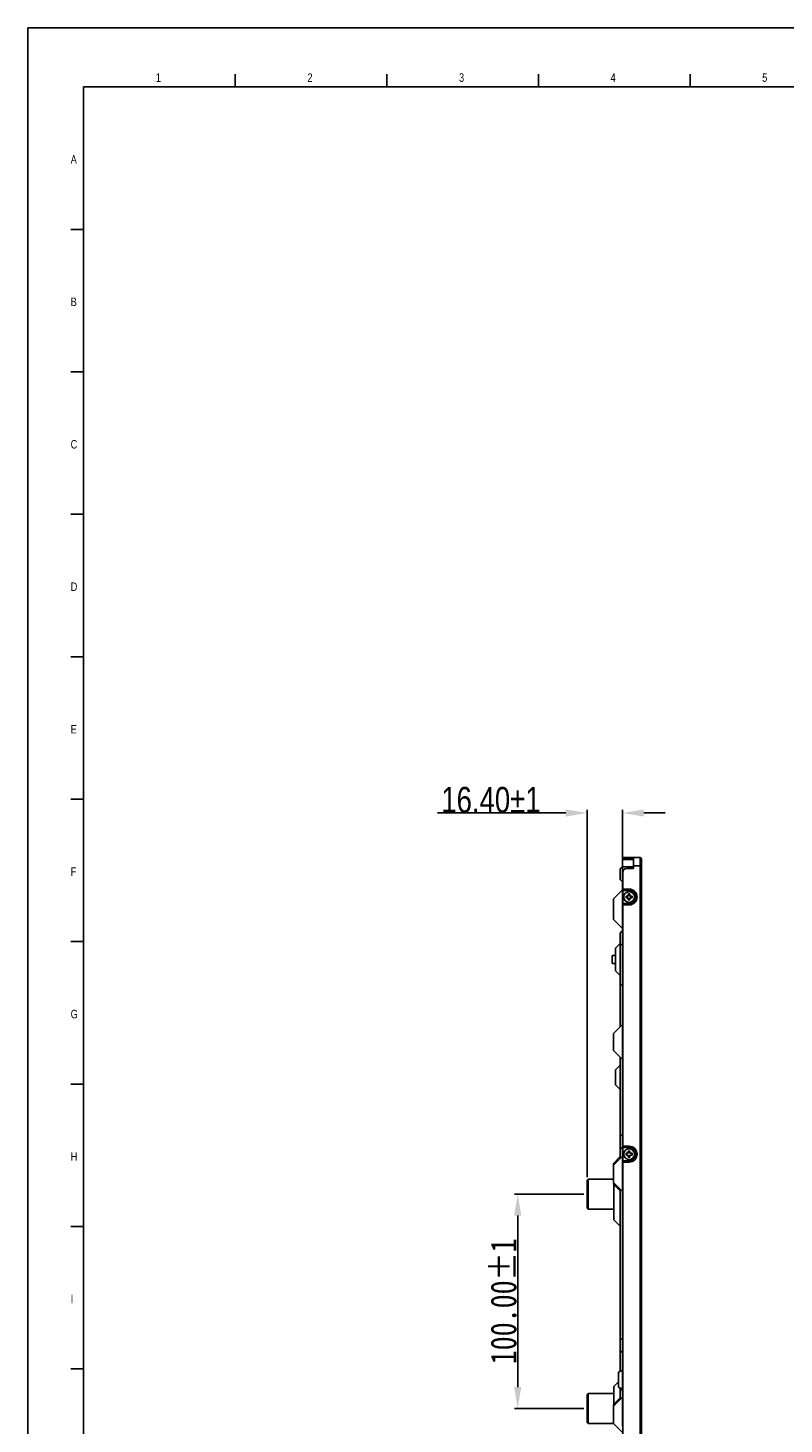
# Model space of a CAD drawing. Header units: millimetres. Extents: x 0 to 3401, y -1 to 1189.
# Tile 2 of 40: x 0 to 353, y 538 to 1189. Entities that reach past the tile are written whole.
import ezdxf

# ---------------------------------------------------------------- set-up
doc = ezdxf.new("R2010")
doc.units = ezdxf.units.MM
doc.header["$LTSCALE"] = 65.395
doc.header["$PDMODE"] = 3
doc.header["$PDSIZE"] = 8
doc.layers.get('0').update_dxf_attribs({"linetype": 'CONTINUOUS'})
doc.layers.get('Defpoints').update_dxf_attribs({"linetype": 'CONTINUOUS'})
doc.styles.get("Standard").update_dxf_attribs({"font": 'txt', "width": 0.8})
doc.dimstyles.new('1-1-1.5', dxfattribs={"dimtxt": 6, "dimasz": 5, "dimexe": 1.5, "dimexo": 1.5, "dimgap": 0.1, "dimtad": 1, "dimzin": 0, "dimdsep": 46, "dimtxsty": 'Standard', "dimcen": 1, "dimclrd": 2, "dimclre": 2, "dimclrt": 2, "dimazin": 0, "dimtfac": 1, "dimtofl": 0, "dimtmove": 0, "dimatfit": 3, "dimfxl": 1, "dimtolj": 1, "dimtzin": 0, "dimlwd": -1, "dimlwe": -1, "dimarcsym": 0})

# ---------------------------------------------------------------- blocks, each defined once
blk = doc.blocks.new('*D13')
at = {"transparency": 16777216}
for p, q in [((250.88, 823.04), (191.08, 823.04)), ((260.88, 653.18), (260.88, 824.54)), ((277.28, 801.1), (277.28, 824.54)), ((287.28, 823.04), (297.28, 823.04))]:
    blk.add_line(p, q, dxfattribs=at)
for points in [[(250.88, 824.7), (250.88, 821.37), (260.88, 823.04)], [(287.28, 824.7), (287.28, 821.37), (277.28, 823.04)]]:
    blk.add_solid(points, dxfattribs=at)
at = {"layer": 'Defpoints', "color": 0, "transparency": 16777216}
for p in [(260.88, 823.04), (277.28, 799.6), (260.88, 651.68)]:
    blk.add_point(p, dxfattribs=at)
at = {"transparency": 16777216, "insert": (215.98, 829.14), "char_height": 12, "attachment_point": 5}
blk.add_mtext('\\A1;16.40%%P1', dxfattribs=at)
blk = doc.blocks.new('*D14')
at = {"transparency": 16777216}
for p, q in [((259.38, 645.18), (226.97, 645.18)), ((228.47, 635.18), (228.47, 555.18)), ((259.38, 545.18), (226.97, 545.18))]:
    blk.add_line(p, q, dxfattribs=at)
for points in [[(226.8, 635.18), (230.14, 635.18), (228.47, 645.18)], [(226.8, 555.18), (230.14, 555.18), (228.47, 545.18)]]:
    blk.add_solid(points, dxfattribs=at)
at = {"layer": 'Defpoints', "color": 0, "transparency": 16777216}
for p in [(260.88, 645.18), (228.47, 545.18), (260.88, 545.18)]:
    blk.add_point(p, dxfattribs=at)
at = {"transparency": 16777216, "insert": (221.9, 595.18), "char_height": 12, "attachment_point": 5, "rotation": 90}
blk.add_mtext('\\A1;\\fSimSun|b0|i0|c134|p0;100.00%%P1', dxfattribs=at)

msp = doc.modelspace()

# ---------------------------------------------------------------- linework, layer by layer
at = {"color": 7, "linetype": 'Continuous'}
for p, q in [((0, 0), (0, 1189.354)), ((0, 1189.354), (1681.5, 1189.354)), ((96.707, 1161.825), (96.707, 1167.824)), ((167.417, 1161.825), (167.417, 1167.824)), ((238.128, 1161.825), (238.128, 1167.824)), ((308.839, 1161.825), (308.839, 1167.824)), ((19.997, 1095.356), (25.996, 1095.356)), ((19.997, 1028.888), (25.996, 1028.888)), ((19.997, 962.42), (25.996, 962.42)), ((19.997, 895.952), (25.996, 895.952)), ((19.997, 829.484), (25.996, 829.484)), ((277.329, 801.402), (277.329, 766.852)), ((277.329, 801.402), (282.429, 801.402)), ((277.429, 801.402), (277.429, 802.202)), ((277.429, 802.202), (285.629, 802.202)), ((277.429, 801.602), (282.429, 801.602)), ((279.429, 802.202), (279.429, 801.602)), ((280.429, 801.602), (280.429, 801.402)), ((282.429, 802.202), (282.429, 797.202)), ((285.629, 387.152), (285.629, 802.202)), ((286.229, 387.752), (286.229, 801.602)), ((276.279, 796.962), (277.279, 797.962)), ((276.279, 796.962), (276.279, 791.962)), ((282.429, 797.902), (277.329, 797.902)), ((277.429, 394.152), (277.429, 795.202)), ((282.429, 797.202), (279.429, 797.202)), ((286.229, 798.402), (282.429, 798.402)), ((276.279, 791.962), (277.279, 790.962)), ((273.079, 783.002), (277.279, 787.202)), ((273.079, 783.002), (273.079, 773.402)), ((280.429, 787.552), (277.429, 787.552)), ((280.429, 786.952), (277.429, 786.952)), ((280.429, 787.552), (280.429, 786.952)), ((277.429, 780.752), (280.429, 780.752)), ((280.429, 780.152), (277.429, 780.152)), ((280.429, 780.152), (280.429, 780.752)), ((273.079, 773.402), (277.279, 769.202)), ((19.997, 763.016), (25.996, 763.016)), ((274.079, 760.002), (276.279, 762.202)), ((276.279, 767.122), (277.279, 768.122)), ((276.279, 767.122), (276.279, 723.402)), ((277.279, 763.352), (277.279, 766.852)), ((277.329, 763.352), (277.329, 754.352)), ((274.079, 756.552), (272.579, 756.552)), ((272.579, 756.55), (272.579, 752.854)), ((274.079, 760.002), (274.079, 749.402)), ((276.279, 762.122), (277.279, 761.122)), ((274.079, 752.852), (272.579, 752.852)), ((274.079, 749.402), (276.279, 747.202)), ((277.279, 750.852), (277.279, 754.352)), ((277.329, 750.852), (277.329, 656.852)), ((277.279, 742.852), (276.279, 742.852)), ((273.079, 720.202), (277.279, 724.402)), ((273.079, 720.202), (273.079, 712.202)), ((273.079, 712.202), (277.279, 708.002)), ((274.079, 703.202), (276.279, 705.402)), ((276.279, 709.002), (276.279, 661.902)), ((274.079, 703.202), (274.079, 696.202)), ((19.997, 696.548), (25.996, 696.548)), ((274.079, 696.202), (276.279, 694.002)), ((276.279, 672.122), (277.279, 673.122)), ((276.279, 667.122), (277.279, 666.122)), ((280.429, 667.552), (277.429, 667.552)), ((280.429, 666.952), (277.429, 666.952)), ((280.429, 667.552), (280.429, 666.952)), ((273.079, 658.702), (277.279, 662.902)), ((273.079, 659.502), (276.279, 662.702)), ((273.079, 659.502), (273.079, 650.702)), ((277.429, 660.752), (280.429, 660.752)), ((280.429, 660.152), (277.429, 660.152)), ((280.429, 660.152), (280.429, 660.752)), ((260.879, 651.677), (261.379, 652.177)), ((260.879, 651.677), (260.879, 638.677)), ((261.379, 652.177), (261.379, 638.177)), ((273.079, 652.177), (261.379, 652.177)), ((277.279, 653.352), (277.279, 656.852)), ((277.329, 653.352), (277.329, 644.352)), ((273.079, 650.702), (277.279, 646.502)), ((273.079, 650.138), (273.079, 649.902)), ((273.079, 649.902), (276.279, 646.702)), ((273.279, 649.702), (273.279, 633.177)), ((276.279, 647.502), (276.279, 562.56)), ((260.879, 638.677), (261.379, 638.177)), ((277.279, 640.852), (277.279, 644.352)), ((277.329, 640.852), (277.329, 552.852)), ((273.279, 638.177), (261.379, 638.177)), ((273.279, 633.177), (276.279, 630.177)), ((19.997, 630.08), (25.996, 630.08)), ((276.279, 577.122), (277.279, 578.122)), ((276.279, 572.122), (277.279, 571.122)), ((25.996, 563.612), (19.997, 563.612)), ((275.529, 562.132), (277.279, 563.132)), ((275.529, 562.132), (275.529, 555.132)), ((273.279, 555.377), (275.529, 557.627)), ((273.279, 555.377), (273.279, 547.202)), ((275.529, 555.132), (277.279, 554.132)), ((276.279, 554.703), (276.279, 549.402)), ((277.279, 553.852), (276.279, 553.852)), ((260.879, 551.677), (261.379, 552.177)), ((260.879, 551.677), (260.879, 538.677)), ((273.279, 552.177), (261.379, 552.177)), ((261.379, 552.177), (261.379, 538.177)), ((273.079, 546.202), (277.279, 550.402)), ((273.079, 547.002), (276.279, 550.202)), ((277.279, 549.352), (277.279, 552.852)), ((277.329, 549.352), (277.329, 540.352)), ((273.079, 547.002), (273.079, 538.202)), ((260.879, 538.677), (261.379, 538.177)), ((273.079, 538.177), (261.379, 538.177)), ((273.079, 538.202), (277.279, 534.002)), ((277.279, 536.852), (277.279, 540.352))]:
    msp.add_line(p, q, dxfattribs=at)
at = {"color": 6, "linetype": 'Continuous'}
for p, q in [((25.996, 31.868), (25.996, 1161.825)), ((25.996, 1161.825), (1652.342, 1161.825))]:
    msp.add_line(p, q, dxfattribs=at)
at = {"linetype": 'Continuous'}
for p, q in [((279.029, 784.252), (279.029, 783.452)), ((280.029, 784.252), (279.029, 784.252)), ((279.029, 783.452), (280.029, 783.452)), ((280.029, 785.252), (280.029, 784.252)), ((280.829, 785.252), (280.029, 785.252)), ((280.029, 783.452), (280.029, 782.452)), ((280.029, 782.452), (280.829, 782.452)), ((280.829, 784.252), (280.829, 785.252)), ((281.829, 784.252), (280.829, 784.252)), ((280.829, 782.452), (280.829, 783.452)), ((280.829, 783.452), (281.829, 783.452)), ((281.829, 783.452), (281.829, 784.252)), ((280.029, 665.252), (280.029, 664.252)), ((280.829, 665.252), (280.029, 665.252)), ((280.829, 664.252), (280.829, 665.252)), ((279.029, 664.252), (279.029, 663.452)), ((280.029, 664.252), (279.029, 664.252)), ((279.029, 663.452), (280.029, 663.452)), ((280.029, 663.452), (280.029, 662.452)), ((280.029, 662.452), (280.829, 662.452)), ((281.829, 664.252), (280.829, 664.252)), ((280.829, 662.452), (280.829, 663.452)), ((280.829, 663.452), (281.829, 663.452)), ((281.829, 663.452), (281.829, 664.252))]:
    msp.add_line(p, q, dxfattribs=at)
for centre in [(280.429, 783.852), (280.429, 663.852)]:
    msp.add_circle(centre, 2.5, dxfattribs=at)
at = {"color": 7, "linetype": 'Continuous'}
for centre, radius, start, end in [((285.629, 801.602), 0.6, 0, 90), ((279.429, 795.202), 2, 90, 180), ((280.429, 783.852), 3.7, 270, 90), ((280.429, 783.852), 3.1, 270, 89.999999), ((278.329, 766.852), 1, 180, 202.656839), ((278.329, 763.352), 1, 157.336905, 180), ((278.329, 754.352), 1, 180, 202.656839), ((278.329, 750.852), 1, 157.336905, 180), ((280.429, 663.852), 3.7, 270, 90), ((280.429, 663.852), 3.1, 270, 89.999999), ((278.329, 656.852), 1, 180, 202.656839), ((278.329, 653.352), 1, 157.336905, 180), ((278.329, 644.352), 1, 180, 202.656839), ((278.329, 640.852), 1, 157.336905, 180), ((278.329, 552.852), 1, 180, 202.656839), ((278.329, 549.352), 1, 157.336905, 180), ((278.329, 540.352), 1, 180, 202.656839)]:
    msp.add_arc(centre, radius, start, end, dxfattribs=at)

# ---------------------------------------------------------------- texts
at = {"color": 7, "linetype": 'Continuous', "char_height": 3.999, "attachment_point": 1, "line_spacing_factor": 0.9}
for s, insert, width in [('1', (59.669, 1168.189), 3.42805), ('2', (130.38, 1168.189), 4.71357), ('3', (201.09, 1168.189), 4.28507), ('4', (271.801, 1168.189), 4.71357), ('5', (342.512, 1168.189), 4.28507), ('A', (19.941, 1130.022), 5.14208), ('B', (19.941, 1063.554), 4.71357), ('C', (19.941, 997.086), 4.99924), ('D', (19.941, 930.618), 5.42775), ('E', (19.941, 864.15), 4.28507), ('F', (19.941, 797.682), 4.28507), ('G', (19.941, 731.214), 4.71357), ('H', (19.941, 664.746), 4.71357), ('I', (19.941, 598.278), 3.85656)]:
    msp.add_mtext(s, dxfattribs=dict(at, insert=insert, width=width))

# ---------------------------------------------------------------- dimensions: what is measured, and where the dimension line sits
dim = msp.add_linear_dim(base=(260.879, 823.035), p1=(277.279, 799.602), p2=(260.879, 651.677), text='<>%%P1', dimstyle='1-1-1.5', override={"dimtxt": 12, "dimasz": 10, "dimtxsty": 'Standard', "dimclrd": 256, "dimclre": 256, "dimclrt": 256})
dim.commit()
dim.dimension.update_dxf_attribs({"geometry": '*D13', "text_midpoint": (215.979, 829.135)})
dim = msp.add_linear_dim(base=(228.469, 545.177), p1=(260.879, 645.177), p2=(260.879, 545.177), angle=90, text='\\fSimSun|b0|i0|c134|p0;<>%%P1', dimstyle='1-1-1.5', override={"dimtxt": 12, "dimasz": 10, "dimtxsty": 'Standard', "dimclrd": 256, "dimclre": 256, "dimclrt": 256})
dim.commit()
dim.dimension.update_dxf_attribs({"geometry": '*D14', "text_midpoint": (221.9, 595.177)})

doc.saveas('drawing.dxf')
